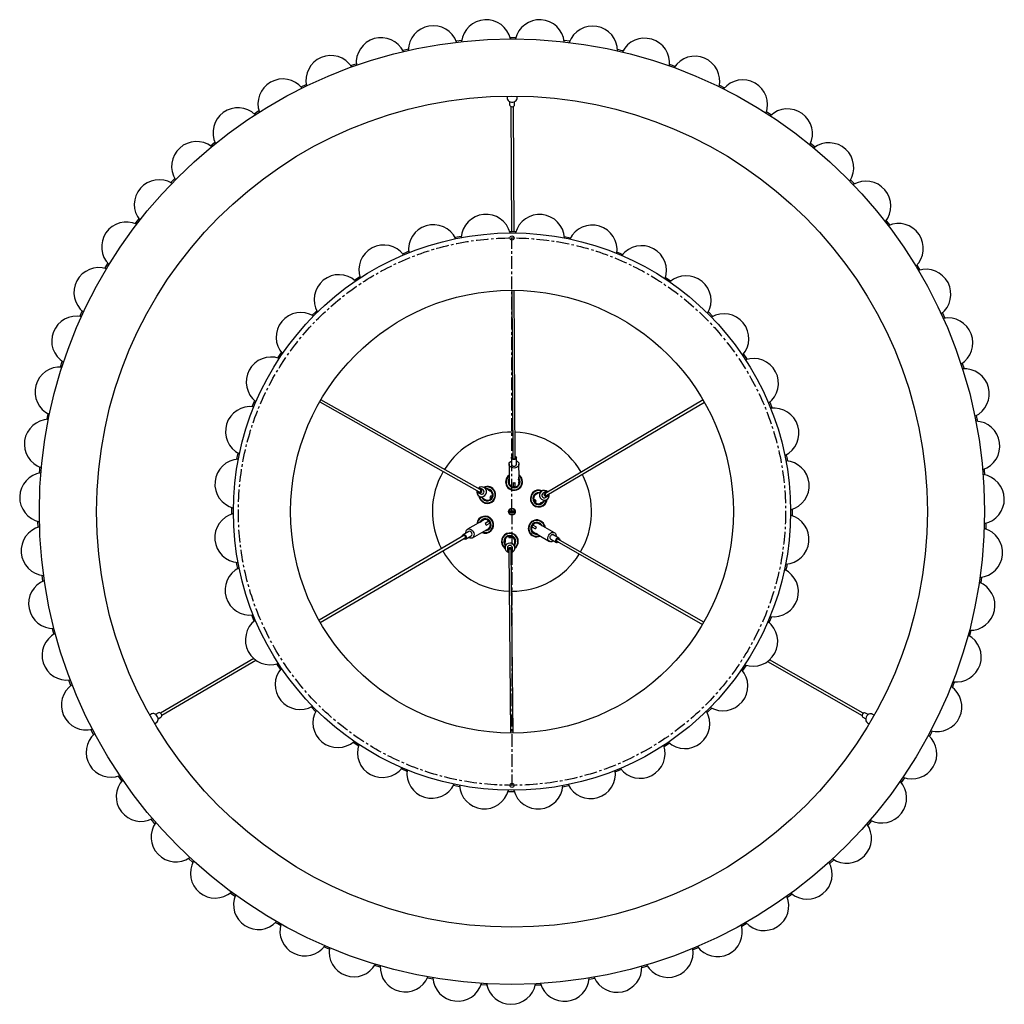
# Model space of a CAD drawing. Header units: millimetres. Extents: x -413 to 2103, y -1561 to 1924.
# Tile 1 of 7: x -413 to 577, y -1561 to -572. Entities that reach past the tile are written whole.
import ezdxf

# ---------------------------------------------------------------- set-up
doc = ezdxf.new("R2010")
doc.units = ezdxf.units.MM
doc.linetypes.add('CENTERX2', pattern=[20.32, 12.7, -2.54, 2.54, -2.54])

msp = doc.modelspace()

# ---------------------------------------------------------------- linework, layer by layer
at = {"color": 7, "linetype": 'Continuous', "lineweight": 25}
for p, q in [((25.66, -592.68), (31.44, -592.03)), ((79.96, -589.35), (85.78, -589.37)), ((134.29, -592.24), (140.07, -592.91)), ((-130.08, -639.11), (-124.86, -636.55)), ((290.4, -637.38), (295.61, -639.96)), ((76.99, -648.38), (77.01, -650.56)), ((87.01, -650.51), (86.99, -648.38)), ((-177.34, -666.05), (-172.44, -662.92)), ((79.52, -653.82), (79.54, -657.1)), ((80.8, -658.73), (81.46, -784.35)), ((83.96, -784.36), (83.3, -658.71)), ((84.54, -657.07), (84.52, -653.79)), ((337.88, -663.94), (342.77, -667.09)), ((-221.23, -698.21), (-216.72, -694.54)), ((382.03, -695.74), (386.52, -699.43)), ((24.67, -790.23), (30.96, -789)), ((79.55, -784.36), (81.91, -784.35)), ((81.91, -784.35), (85.95, -784.38)), ((134.51, -789.31), (140.79, -790.58)), ((-327.14, -821.46), (-324.13, -816.49)), ((488.95, -818.12), (491.94, -823.1)), ((-76.44, -833.11), (-71.1, -829.57)), ((81.77, -843.35), (82.66, -1012.02)), ((85.16, -1012.01), (84.27, -843.36)), ((-352.34, -869.68), (-349.91, -864.4)), ((279.28, -865.13), (283.8, -869.68)), ((514.54, -866.13), (516.94, -871.43)), ((-371.87, -920.46), (-370.06, -914.93)), ((534.48, -916.75), (536.27, -922.28)), ((-111.32, -955.55), (48.82, -1045.84)), ((50.05, -1043.67), (-110.07, -953.38)), ((274.05, -953.66), (115.78, -1047.2)), ((117.05, -1049.35), (275.3, -955.82)), ((341.07, -955.94), (343.5, -961.87)), ((78.94, -1018.27), (79.04, -1037.26)), ((81.41, -1011.7), (81.44, -1018.25)), ((86.44, -1018.23), (86.41, -1011.68)), ((89.01, -1030.64), (88.94, -1018.21)), ((153.85, -1030.85), (152.58, -1028.35)), ((83.04, -1036.68), (83.06, -1040.94)), ((85.06, -1040.93), (85.04, -1036.67)), ((89.03, -1035.09), (89.02, -1034.11)), ((89.04, -1037.21), (89.04, -1036.71)), ((89.04, -1037.21), (89.04, -1037.3)), ((48.11, -1046.87), (50.19, -1048.05)), ((52.65, -1043.7), (50.56, -1042.52)), ((57.84, -1043.75), (53.88, -1041.52)), ((59.25, -1044.55), (58.94, -1044.37)), ((59.93, -1044.93), (59.77, -1044.84)), ((85.06, -1040.92), (83.06, -1040.93)), ((111.91, -1045.13), (105.93, -1048.66)), ((115.25, -1046.06), (113.19, -1047.28)), ((48.96, -1050.23), (55.02, -1053.64)), ((59.77, -1051.73), (61.13, -1052.49)), ((62.11, -1050.75), (60.75, -1049.99)), ((61.9, -1050.64), (60.92, -1052.38)), ((105.21, -1053.73), (103.87, -1054.53)), ((105.09, -1056.13), (104.08, -1054.41)), ((104.89, -1056.25), (106.23, -1055.46)), ((111.02, -1057.27), (111.18, -1057.18)), ((111.69, -1056.88), (112, -1056.7)), ((113.09, -1056.05), (117, -1053.74)), ((115.73, -1051.58), (117.79, -1050.37)), ((-199.58, -1068.22), (-199.56, -1061.81)), ((84.77, -1065.35), (79.06, -1065.35)), ((79.06, -1066.35), (84.77, -1066.35)), ((363.4, -1063.48), (363.38, -1069.89)), ((-394.33, -1081.41), (-394.49, -1075.59)), ((47.88, -1077.31), (37.14, -1083.58)), ((51.71, -1075.07), (50.87, -1075.56)), ((53.54, -1074), (53.11, -1074.25)), ((53.54, -1074), (53.63, -1073.95)), ((58.76, -1075.58), (55.08, -1077.73)), ((56.09, -1079.46), (59.77, -1077.31)), ((58.75, -1075.59), (59.76, -1077.32)), ((124.61, -1087.07), (108.11, -1077.66)), ((558.27, -1077.5), (558.09, -1083.32)), ((38.41, -1085.74), (32.75, -1089.05)), ((42.19, -1092.22), (58.59, -1082.63)), ((101.92, -1081.03), (105.62, -1083.14)), ((101.93, -1081.04), (102.92, -1079.3)), ((106.61, -1081.41), (102.91, -1079.3)), ((103.15, -1086.34), (103.07, -1086.3)), ((103.15, -1086.34), (103.59, -1086.59)), ((104.99, -1087.39), (105.85, -1087.88)), ((33.66, -1089.96), (-111.95, -1175.05)), ((-110.71, -1177.22), (34.93, -1092.12)), ((35.27, -1093.36), (40.93, -1090.06)), ((74.79, -1095.35), (74.79, -1095.53)), ((74.79, -1096.12), (74.8, -1096.48)), ((74.81, -1097.75), (74.86, -1102.3)), ((78.74, -1090.55), (78.75, -1092.11)), ((78.74, -1090.79), (80.74, -1090.77)), ((80.75, -1092.09), (80.74, -1090.53)), ((84.86, -1102.19), (84.79, -1095.24)), ((108.86, -1089.6), (119.65, -1095.75)), ((120.89, -1093.58), (126.58, -1096.83)), ((129.06, -1092.48), (123.37, -1089.24)), ((126.92, -1095.58), (273.41, -1179.14)), ((274.67, -1176.98), (128.15, -1093.41)), ((77.36, -1102.27), (77.38, -1104.67)), ((78.63, -1104.53), (80.5, -1288.35)), ((83, -1288.35), (81.13, -1104.51)), ((82.38, -1104.62), (82.36, -1102.22)), ((-389.46, -1135.6), (-390.27, -1129.84)), ((553.84, -1131.73), (553, -1137.49)), ((-177.24, -1175.76), (-179.68, -1169.83)), ((-378.43, -1188.87), (-379.9, -1183.24)), ((543.25, -1185.1), (541.76, -1190.72)), ((-177.62, -1213.43), (-271.37, -1268.22)), ((-270.11, -1270.38), (-175.53, -1215.11)), ((338.77, -1216.41), (433.81, -1270.62)), ((435.05, -1268.45), (340.85, -1214.72)), ((-115.46, -1266.57), (-119.98, -1262.02)), ((-280.33, -1269.11), (-282.17, -1270.18)), ((-273.41, -1267.96), (-276.24, -1269.62)), ((-273.72, -1273.93), (-270.89, -1272.28)), ((434.61, -1272.51), (437.46, -1274.14)), ((439.94, -1269.8), (437.09, -1268.17)), ((445.91, -1270.33), (444.02, -1269.25)), ((-277.17, -1278.85), (-275.28, -1277.74)), ((439.06, -1277.93), (440.91, -1278.99)), ((240.27, -1298.59), (234.93, -1302.13)), ((-310.32, -1336.42), (-313.59, -1331.61)), ((476.35, -1333.19), (473.06, -1337.99)), ((29.32, -1342.39), (23.04, -1341.12)), ((139.15, -1341.47), (132.86, -1342.7)), ((-276.92, -1379.37), (-280.72, -1374.96)), ((443.3, -1376.41), (439.49, -1380.8)), ((-238.84, -1418.23), (-243.12, -1414.28)), ((405.55, -1415.58), (401.25, -1419.51)), ((-101.77, -1505.52), (-107.13, -1503.25)), ((269.2, -1504), (263.83, -1506.26)), ((-50.46, -1523.6), (-56.04, -1521.95)), ((218.03, -1522.49), (212.45, -1524.12)), ((2.58, -1535.7), (-3.15, -1534.7)), ((165.09, -1535.03), (159.36, -1536.01))]:
    msp.add_line(p, q, dxfattribs=at)
at = {"color": 7, "linetype": 'CENTERX2'}
for q in [(81.91, -790.85), (81.91, -1340.85)]:
    msp.add_line((81.91, -1065.85), q, dxfattribs=at)
at = {"color": 8, "linetype": 'Continuous', "lineweight": 25}
msp.add_line((104.62, -1087.15), (104.69, -1087.2), dxfattribs=at)
at = {"color": 7, "linetype": 'Continuous', "lineweight": 25, "flags": 128}
for points in [[(-27.92, -602.18), (-27.28, -602.03), (-22.25, -600.87)], [(187.93, -601.3), (191.1, -602.03), (193.6, -602.62)], [(-80.05, -617.72), (-76.99, -616.63), (-74.57, -615.78)], [(240.2, -616.41), (240.82, -616.63), (245.67, -618.37)], [(77.01, -650.56), (77.02, -650.82), (77.3, -651.83), (77.93, -652.74), (78.87, -653.48), (80.03, -654.01), (81.34, -654.28), (82.71, -654.27), (84.02, -653.99), (85.18, -653.45), (86.1, -652.69), (86.72, -651.78), (86.99, -650.77), (87.01, -650.51)], [(79.54, -657.1), (79.73, -657.82), (80.28, -658.43), (81.09, -658.84), (82.05, -658.97), (83.01, -658.83), (83.81, -658.41), (84.35, -657.8), (84.54, -657.07)], [(-261.16, -735.16), (-260.7, -734.69), (-257.1, -731)], [(422.26, -732.36), (424.53, -734.69), (426.31, -736.54)], [(-296.62, -776.43), (-294.64, -773.85), (-293.06, -771.83)], [(458.06, -773.33), (458.46, -773.85), (461.6, -777.95)], [(-28, -806.69), (-24.66, -805.31), (-22.07, -804.26)], [(187.45, -804.88), (188.49, -805.31), (193.36, -807.35)], [(236.33, -830.48), (240.88, -833.53), (241.65, -834.06)], [(-118.81, -868.48), (-115.37, -865.05), (-114.26, -863.96)], [(-153.45, -911.43), (-153.18, -911.01), (-149.88, -906.11)], [(314.65, -907.49), (317, -911.01), (318.19, -912.83)], [(-179.06, -960.32), (-176.71, -954.69), (-176.59, -954.4)], [(-385.48, -973.14), (-385.35, -972.49), (-384.31, -967.44)], [(548.53, -969.31), (549.18, -972.49), (549.67, -975.01)], [(-194.63, -1013.26), (-194.3, -1011.54), (-193.36, -1006.97)], [(357.53, -1008.61), (358.12, -1011.54), (358.76, -1014.9)], [(83.96, -1022.02), (82.61, -1021.89), (81.36, -1021.48), (80.3, -1020.84), (79.51, -1020), (79.05, -1019.03), (78.95, -1018.01), (79.22, -1017), (79.84, -1016.08), (80.77, -1015.33), (81.42, -1014.98)], [(83.92, -1013.58), (82.96, -1013.44), (82.14, -1013.04), (81.6, -1012.43), (81.41, -1011.7), (81.59, -1010.98), (82.13, -1010.36), (82.65, -1010.06)], [(85.15, -1010.76), (85.52, -1011.18), (85.66, -1011.68), (85.52, -1012.19), (85.15, -1012.62), (84.58, -1012.91), (83.91, -1013.01), (83.24, -1012.92), (82.67, -1012.63), (82.29, -1012.2), (82.16, -1011.7), (82.29, -1011.19), (82.65, -1010.77)], [(82.66, -1012.02), (82.75, -1012.39), (83.03, -1012.69), (83.43, -1012.89), (83.91, -1012.96), (84.39, -1012.89), (84.79, -1012.68), (85.06, -1012.37), (85.16, -1012.01)], [(85.15, -1010.05), (85.67, -1010.35), (86.21, -1010.96), (86.41, -1011.68), (86.22, -1012.4), (85.68, -1013.02), (84.87, -1013.43), (83.92, -1013.58)], [(86.42, -1014.96), (87.08, -1015.29), (88.01, -1016.04), (88.64, -1016.95), (88.93, -1017.96), (88.84, -1018.98), (88.39, -1019.96), (87.61, -1020.8), (86.55, -1021.45), (85.31, -1021.87), (83.96, -1022.02)], [(-393, -1027.02), (-392.73, -1023.78), (-392.49, -1021.23)], [(556.49, -1023.13), (556.55, -1023.78), (556.98, -1028.92)], [(88.78, -1032.18), (88.79, -1032.22), (88.86, -1032.65), (88.96, -1033.37), (89.01, -1033.78), (89.02, -1034.15), (89.01, -1034.37), (88.96, -1034.52), (88.9, -1034.55), (88.82, -1034.5), (88.74, -1034.36), (88.67, -1034.15), (88.62, -1033.88), (88.61, -1033.71), (88.6, -1033.53), (88.6, -1033.53)], [(49.32, -1076.74), (49.35, -1076.71), (49.69, -1076.44), (50.25, -1075.99), (50.6, -1075.74), (50.91, -1075.54), (51.1, -1075.44), (51.26, -1075.41), (51.31, -1075.45), (51.3, -1075.55), (51.22, -1075.68), (51.08, -1075.84), (50.87, -1076.02), (50.73, -1076.12), (50.58, -1076.22), (50.58, -1076.22)], [(35.58, -1087.39), (35.54, -1086.65), (35.72, -1085.47), (36.2, -1084.47), (36.93, -1083.72), (37.86, -1083.28), (38.93, -1083.19), (40.05, -1083.44), (41.14, -1084.03), (42.13, -1084.9), (42.93, -1085.99)], [(42.93, -1085.99), (43.49, -1087.23), (43.76, -1088.51), (43.74, -1089.75), (43.41, -1090.86), (42.8, -1091.74), (41.96, -1092.34), (40.95, -1092.61), (39.85, -1092.53), (38.73, -1092.1), (38.1, -1091.71)], [(107.64, -1088.64), (107.6, -1088.62), (107.19, -1088.47), (106.52, -1088.2), (106.13, -1088.03), (105.81, -1087.86), (105.62, -1087.73), (105.52, -1087.61), (105.52, -1087.55), (105.61, -1087.51), (105.77, -1087.51), (105.98, -1087.56), (106.25, -1087.65), (106.4, -1087.72), (106.56, -1087.81), (106.56, -1087.81)], [(114.41, -1078.93), (115.02, -1080.6), (115.22, -1081.71)], [(118.85, -1089.54), (119.64, -1088.44), (120.61, -1087.56), (121.7, -1086.96), (122.82, -1086.69), (123.89, -1086.78), (124.83, -1087.21), (125.56, -1087.95), (126.05, -1088.94), (126.24, -1090.12), (126.21, -1090.86)], [(31.97, -1090.95), (31.97, -1090.35), (32.22, -1089.57), (32.75, -1089.05), (33.47, -1088.85), (34.27, -1089), (35.04, -1089.5), (35.64, -1090.25)], [(32.58, -1090.59), (32.76, -1090.06), (33.13, -1089.69), (33.63, -1089.55), (34.19, -1089.66), (34.73, -1090.01), (35.15, -1090.54), (35.4, -1091.17), (35.44, -1091.8), (35.26, -1092.34), (34.89, -1092.71), (34.39, -1092.86), (33.84, -1092.75)], [(35.64, -1090.25), (36, -1091.15), (36.06, -1092.06), (35.8, -1092.83), (35.27, -1093.36), (34.55, -1093.56), (33.75, -1093.4), (33.23, -1093.11)], [(34.93, -1092.12), (35.19, -1091.85), (35.32, -1091.46), (35.29, -1091.01), (35.11, -1090.56), (34.81, -1090.19), (34.43, -1089.94), (34.02, -1089.86), (33.66, -1089.96)], [(123.73, -1095.2), (123.11, -1095.6), (122, -1096.04), (120.89, -1096.13), (119.88, -1095.87), (119.04, -1095.28), (118.42, -1094.41), (118.08, -1093.31), (118.04, -1092.07), (118.3, -1090.78), (118.85, -1089.54)], [(128.62, -1096.55), (128.1, -1096.85), (127.3, -1097.02), (126.58, -1096.83), (126.05, -1096.3), (125.78, -1095.53), (125.83, -1094.62), (126.18, -1093.72)], [(126.18, -1093.72), (126.78, -1092.96), (127.53, -1092.46), (128.34, -1092.29), (129.06, -1092.48), (129.59, -1093.01), (129.86, -1093.78), (129.86, -1094.38)], [(128, -1096.2), (127.46, -1096.31), (126.95, -1096.18), (126.58, -1095.81), (126.39, -1095.27), (126.43, -1094.63), (126.67, -1094), (127.09, -1093.47), (127.62, -1093.12), (128.18, -1093), (128.69, -1093.14), (129.06, -1093.5), (129.24, -1094.03)], [(128.15, -1093.41), (127.79, -1093.31), (127.39, -1093.4), (127.01, -1093.65), (126.71, -1094.03), (126.54, -1094.48), (126.52, -1094.93), (126.65, -1095.32), (126.92, -1095.58)], [(-193.71, -1123.09), (-194.3, -1120.16), (-194.94, -1116.8)], [(358.46, -1118.44), (358.12, -1120.16), (357.19, -1124.73)], [(342.88, -1171.38), (340.54, -1177.01), (340.41, -1177.3)], [(-150.82, -1224.21), (-153.18, -1220.69), (-154.37, -1218.87)], [(317.28, -1220.27), (317, -1220.69), (313.7, -1225.59)], [(-361.41, -1240.55), (-361.65, -1239.94), (-363.51, -1235.12)], [(526.65, -1236.91), (525.47, -1239.94), (524.53, -1242.32)], [(282.63, -1263.22), (279.2, -1266.65), (278.08, -1267.74)], [(-275.28, -1277.74), (-275.07, -1277.6), (-274.34, -1276.86), (-273.87, -1275.85), (-273.69, -1274.67), (-273.81, -1273.4), (-274.23, -1272.13), (-274.92, -1270.95), (-275.82, -1269.96), (-276.87, -1269.22), (-277.99, -1268.8), (-279.09, -1268.72), (-280.1, -1268.99), (-280.33, -1269.11)], [(-270.89, -1272.28), (-270.36, -1271.75), (-270.11, -1270.97), (-270.16, -1270.07), (-270.52, -1269.17), (-271.13, -1268.42), (-271.89, -1267.92), (-272.69, -1267.76), (-273.41, -1267.96)], [(437.09, -1268.17), (436.37, -1267.98), (435.57, -1268.15), (434.81, -1268.65), (434.21, -1269.41), (433.86, -1270.31), (433.81, -1271.22), (434.08, -1271.99), (434.61, -1272.51)], [(444.02, -1269.25), (443.79, -1269.13), (442.77, -1268.87), (441.67, -1268.96), (440.56, -1269.4), (439.52, -1270.14), (438.63, -1271.14), (437.95, -1272.33), (437.54, -1273.6), (437.43, -1274.88), (437.62, -1276.06), (438.11, -1277.05), (438.84, -1277.79), (439.06, -1277.93)], [(-338.6, -1289.94), (-340.12, -1287.07), (-341.31, -1284.79)], [(504.25, -1286.49), (503.95, -1287.07), (501.53, -1291.63)], [(-72.51, -1301.22), (-77.05, -1298.17), (-77.83, -1297.64)], [(-23.62, -1326.82), (-24.66, -1326.4), (-29.54, -1324.35)], [(191.82, -1325.01), (188.49, -1326.4), (185.89, -1327.44)], [(84.28, -1347.34), (81.91, -1347.35), (77.87, -1347.32)], [(-196.58, -1452.49), (-197.12, -1452.11), (-201.28, -1449.06)], [(363.57, -1450.2), (360.94, -1452.11), (358.86, -1453.6)], [(-150.7, -1481.72), (-153.53, -1480.12), (-155.75, -1478.85)], [(317.92, -1479.8), (317.35, -1480.12), (312.85, -1482.65)], [(56.66, -1541.68), (56, -1541.65), (50.85, -1541.34)], [(111.07, -1541.46), (107.82, -1541.65), (105.26, -1541.78)]]:
    msp.add_lwpolyline(points, dxfattribs=at)
at = {"color": 7, "linetype": 'Continuous', "lineweight": 25}
for radius in [475, 417.5, 280, 222.5, 3.36]:
    msp.add_circle((81.91, -1065.85), radius, dxfattribs=at)
at = {"color": 7, "linetype": 'CENTERX2'}
msp.add_circle((81.91, -1065.85), 275, dxfattribs=at)
msp.add_circle((81.91, -1065.85), 275, dxfattribs=at)
at = {"color": 7, "linetype": 'Continuous'}
for centre in [(81.91, -790.85), (81.91, -1340.85)]:
    msp.add_circle(centre, 2.1, dxfattribs=at)
at = {"color": 7, "linetype": 'Continuous', "lineweight": 25}
for centre, radius, start, end in [((56.02, -596.56), 25, 13.2056, 173.11019), ((109.68, -596.67), 25, 6.66015, 166.56473), ((2.7, -602.57), 25, 19.75105, 179.65564), ((162.99, -602.9), 25, 0.11469, 160.01928), ((-49.6, -614.62), 25, 26.29651, 186.2011), ((215.23, -615.15), 25, 353.56924, 153.47383), ((-100.18, -632.56), 25, 32.84196, 192.74655), ((265.74, -633.29), 25, 347.02378, 146.92837), ((-148.38, -656.14), 25, 39.38742, 199.29201), ((313.85, -657.06), 25, 340.47833, 140.38292), ((-193.58, -685.06), 25, 45.93287, 205.83746), ((358.93, -686.17), 25, 333.93287, 133.83746), ((-235.2, -718.95), 25, 52.47833, 212.38292), ((400.41, -720.22), 25, 327.38742, 127.29201), ((-272.67, -757.35), 25, 59.02378, 218.92837), ((437.73, -758.78), 25, 320.84196, 120.74655), ((55.77, -792.1), 25, 14.45044, 176.45865), ((109.68, -792.26), 25, 3.20044, 165.20865), ((-305.53, -799.78), 25, 65.56924, 225.47383), ((2.87, -802.46), 25, 25.70044, 187.70865), ((162.52, -802.93), 25, 351.95044, 153.95865), ((470.42, -801.34), 25, 314.29651, 114.2011), ((-47, -822.94), 25, 36.95044, 198.95865), ((212.27, -823.71), 25, 340.70044, 142.70865), ((-333.33, -845.68), 25, 72.11469, 232.01928), ((-91.91, -852.75), 25, 48.20044, 210.20865), ((257, -853.79), 25, 329.45044, 131.45865), ((498.03, -847.35), 25, 307.75105, 107.65564), ((-355.72, -894.45), 25, 78.66015, 238.56473), ((-130.15, -890.76), 25, 59.45044, 221.45865), ((295.01, -892.03), 25, 318.20044, 120.20865), ((520.23, -896.21), 25, 301.2056, 101.11019), ((-160.23, -935.5), 25, 70.70044, 232.70865), ((324.83, -936.94), 25, 306.95044, 108.95865), ((-372.41, -945.46), 25, 85.2056, 245.11019), ((536.71, -947.28), 25, 294.66015, 94.56473), ((-181.01, -985.24), 25, 81.95044, 243.95865), ((345.31, -986.81), 25, 295.70044, 97.70865), ((-383.17, -998.03), 25, 91.75105, 251.65564), ((547.26, -999.89), 25, 288.11469, 88.01928), ((81.91, -1065.85), 80, 89.56507, 147.95055), ((81.91, -1065.85), 80, 29.74194, 87.77377), ((-191.68, -1038.08), 25, 93.20044, 255.20865), ((83.67, -1017.89), 2.26, 189.33587, 277.11588), ((84.21, -1017.88), 2.26, 263.48703, 351.26704), ((355.67, -1039.71), 25, 284.45044, 86.45865), ((-387.87, -1051.49), 25, 98.29651, 258.2011), ((81.91, -1065.85), 80, 149.74194, 207.77377), ((84.03, -1035.93), 8.5, 126.33333, 25.94629), ((84.03, -1035.93), 8.5, 25.94629, 54.26958), ((551.75, -1053.37), 25, 281.56924, 81.47383), ((84.03, -1035.93), 8, 128.98364, 243.15776), ((84.03, -1035.93), 6, 146.74414, 0.30145), ((84.03, -1035.93), 8, 243.15776, 51.57153), ((84, -1030.17), 6.58, 261.56487, 279.03803), ((84.03, -1035.93), 6, 0.30145, 35.18017), ((81.91, -1065.85), 80, 329.56507, 25.94629), ((51.37, -1045.99), 4.84, 163.95269, 332.12244), ((49.31, -1044.76), 2.42, 179.73955, 332.28647), ((49.34, -1044.7), 1.73, 196.87686, 104.29104), ((51.49, -1045.77), 4.84, 329.11563, 137.14504), ((49.37, -1044.65), 2.42, 329.11114, 121.19865), ((57.06, -1049.05), 8.5, 186.46208, 25.94629), ((49.41, -1044.74), 1.25, 241.94744, 59.22046), ((57.06, -1049.05), 8, 189.26614, 3.15762), ((51.37, -1045.89), 2.46, 241.44355, 331.4185), ((57.06, -1049.05), 6, 207.02664, 60.58395), ((51.41, -1045.82), 2.46, 329.7494, 59.72435), ((57.06, -1049.05), 8.5, 25.94629, 114.70583), ((57.06, -1049.05), 8, 3.15762, 111.90176), ((57.06, -1049.05), 6, 60.58395, 94.14126), ((57.47, -1049.17), 4.9, 341.14632, 59.89369), ((108.89, -1052.72), 8.5, 66.46208, 354.70583), ((108.89, -1052.72), 8, 69.26614, 243.15762), ((108.89, -1052.72), 6, 87.02664, 300.58395), ((108.46, -1052.85), 4.89, 121.17786, 200.11794), ((114.38, -1049.33), 4.84, 43.95269, 212.12244), ((114.51, -1049.54), 4.84, 209.11563, 17.14504), ((114.47, -1049.38), 2.46, 121.44355, 211.4185), ((116.48, -1048.16), 2.42, 59.73955, 212.28647), ((116.55, -1048.27), 2.42, 209.11114, 1.19865), ((116.52, -1048.22), 1.73, 76.87686, 344.29104), ((116.44, -1048.26), 1.25, 121.94744, 299.22046), ((57.38, -1049.36), 4.89, 241.17786, 320.11794), ((55.86, -1048.38), 5.15, 319.37993, 341.78797), ((108.58, -1053.03), 4.9, 221.14632, 299.89369), ((110.07, -1052.03), 5.15, 199.37993, 221.78797), ((108.89, -1052.72), 8, 243.15762, 351.90176), ((108.89, -1052.72), 6, 300.58395, 334.14126), ((114.51, -1049.44), 2.46, 209.7494, 299.72435), ((-191.84, -1091.99), 25, 104.45044, 266.45865), ((81.91, -1065.85), 2.9, 9.92819, 170.07181), ((81.91, -1065.85), 2.9, 189.92819, 350.07181), ((81.91, -1065.85), 2.3, 167.44414, 192.55586), ((81.91, -1065.85), 2.3, 347.44414, 12.55586), ((54.94, -1078.98), 8.5, 25.94629, 174.26958), ((54.94, -1078.98), 8, 3.15776, 171.61927), ((54.94, -1078.98), 6, 120.30145, 155.18017), ((54.94, -1078.98), 8.5, 246.33333, 25.94629), ((54.94, -1078.98), 6, 266.74414, 120.30145), ((54.94, -1078.98), 8, 248.98364, 3.15776), ((49.97, -1081.88), 6.58, 21.56487, 39.03803), ((106.77, -1082.65), 8.5, 25.94629, 294.26958), ((106.77, -1082.65), 8, 123.15776, 291.57153), ((106.77, -1082.65), 6, 26.74414, 240.30145), ((106.77, -1082.65), 8, 8.98364, 123.15776), ((355.51, -1093.62), 25, 273.20044, 75.20865), ((-386.44, -1105.13), 25, 104.84196, 264.74655), ((39.23, -1087.85), 2.26, 23.48703, 111.26704), ((39.5, -1088.31), 2.26, 309.33587, 37.11588), ((79.79, -1095.78), 8.5, 25.94629, 234.70583), ((79.79, -1095.78), 8, 309.26614, 123.15762), ((106.77, -1082.65), 6, 240.30145, 275.18017), ((111.76, -1085.5), 6.58, 141.56487, 159.03803), ((550.11, -1107.01), 25, 275.02378, 74.92837), ((79.79, -1095.78), 8, 123.15762, 231.90176), ((79.79, -1095.78), 6, 327.02664, 180.58395), ((79.79, -1095.78), 6, 180.58395, 214.14126), ((79.69, -1095.36), 4.9, 101.14632, 179.89369), ((79.73, -1102.24), 4.84, 89.11563, 257.14504), ((79.81, -1097.15), 5.15, 79.37993, 101.78797), ((79.99, -1102.23), 4.84, 283.95269, 92.12244), ((79.9, -1095.35), 4.89, 1.17786, 80.11794), ((79.79, -1095.78), 8.5, 306.46208, 25.94629), ((122.31, -1091.82), 2.26, 143.48703, 231.26704), ((122.57, -1091.35), 2.26, 69.33587, 157.11588), ((81.91, -1065.85), 80, 209.56507, 267.95055), ((79.82, -1102.28), 2.46, 89.7494, 179.72435), ((79.82, -1104.64), 2.42, 89.11114, 241.19865), ((79.88, -1104.64), 1.73, 316.87686, 224.29104), ((79.88, -1104.55), 1.25, 1.94744, 179.22046), ((79.89, -1102.28), 2.46, 1.44355, 91.4185), ((79.95, -1104.63), 2.42, 299.73955, 92.28647), ((81.91, -1065.85), 80, 269.74194, 327.77377), ((-181.48, -1144.9), 25, 115.70044, 277.70865), ((344.83, -1146.46), 25, 261.95044, 63.95865), ((-378.91, -1158.26), 25, 111.38742, 271.29201), ((542.36, -1160.11), 25, 268.47833, 68.38292), ((-161, -1194.76), 25, 126.95044, 288.95865), ((324.05, -1196.21), 25, 250.70044, 52.70865), ((-365.37, -1210.19), 25, 117.93287, 277.83746), ((528.62, -1211.98), 25, 261.93287, 61.83746), ((-131.18, -1239.68), 25, 138.20044, 300.20865), ((293.97, -1240.94), 25, 239.45044, 41.45865), ((-346.01, -1260.24), 25, 124.47833, 284.38292), ((509.05, -1261.95), 25, 255.38742, 55.29201), ((-93.18, -1277.91), 25, 149.45044, 311.45865), ((255.74, -1278.95), 25, 228.20044, 30.20865), ((-321.06, -1307.75), 25, 131.02378, 290.92837), ((483.91, -1309.36), 25, 248.84196, 48.74655), ((-48.44, -1307.99), 25, 160.70044, 322.70865), ((210.82, -1308.76), 25, 216.95044, 18.95865), ((1.3, -1328.77), 25, 171.95044, 333.95865), ((160.96, -1329.25), 25, 205.70044, 7.70865), ((-290.86, -1352.11), 25, 137.56924, 297.47383), ((54.14, -1339.44), 25, 183.20044, 345.20865), ((108.05, -1339.61), 25, 194.45044, 356.45865), ((453.53, -1353.6), 25, 242.29651, 42.2011), ((-255.8, -1392.73), 25, 144.11469, 304.01928), ((418.31, -1394.09), 25, 235.75105, 35.65564), ((-216.33, -1429.1), 25, 150.66015, 310.56473), ((378.7, -1430.29), 25, 229.2056, 29.11019), ((-172.98, -1460.73), 25, 157.2056, 317.11019), ((335.22, -1461.75), 25, 222.66015, 22.56473), ((-126.31, -1487.21), 25, 163.75105, 323.65564), ((288.44, -1488.04), 25, 216.11469, 16.01928), ((-76.92, -1508.2), 25, 170.29651, 330.2011), ((238.97, -1508.83), 25, 209.56924, 9.47383), ((-25.46, -1523.42), 25, 176.84196, 336.74655), ((187.45, -1523.85), 25, 203.02378, 2.92837), ((27.4, -1532.68), 25, 183.38742, 343.29201), ((80.97, -1535.85), 25, 189.93287, 349.83746), ((134.55, -1532.89), 25, 196.47833, 356.38292)]:
    msp.add_arc(centre, radius, start, end, dxfattribs=at)
at = {"color": 8, "linetype": 'Continuous', "lineweight": 25}
for centre, radius, start, end in [((83.2, -1036.75), 4.19, 186.96477, 268.0729), ((84.79, -1036.64), 4.3, 273.60737, 351.10493), ((55.18, -1077.97), 4.3, 33.60737, 111.10493), ((56.07, -1079.28), 4.19, 306.96477, 28.0729), ((106.47, -1081.51), 4.19, 66.96477, 148.0729), ((105.77, -1082.95), 4.3, 153.60737, 231.10493)]:
    msp.add_arc(centre, radius, start, end, dxfattribs=at)
at = {"color": 7, "linetype": 'Continuous', "lineweight": 25}
for points, knots in [([(79.08, -1037.15), (79.06, -1037.25), (79.01, -1037.69), (79.23, -1038.46), (79.73, -1039.38), (80.51, -1040.16), (81.5, -1040.76), (82.43, -1041.08), (83.01, -1041.17), (83.19, -1041.2)], [0, 0, 0, 0, 0.0505929, 0.2223334, 0.3928717, 0.5658578, 0.742973, 0.9233763, 1, 1, 1, 1]), ([(84.94, -1041.19), (85.16, -1041.15), (85.81, -1041.03), (86.8, -1040.64), (87.79, -1039.97), (88.54, -1039.09), (88.97, -1038.18), (88.99, -1037.57), (89, -1037.32)], [0, 0, 0, 0, 0.104636, 0.295815, 0.488542, 0.680838, 0.869629, 1, 1, 1, 1]), ([(88.6, -1033.53), (88.6, -1033.46), (88.61, -1033.24), (88.64, -1032.9), (88.71, -1032.53), (88.76, -1032.26), (88.84, -1031.89), (88.92, -1031.51), (88.97, -1031.15), (89, -1030.89), (89.01, -1030.72), (89, -1030.65), (89, -1030.64)], [0, 0, 0, 0, 0.096358, 0.290531, 0.379003, 0.465355, 0.55058, 0.722647, 0.814005, 0.905332, 0.996642, 1, 1, 1, 1]), ([(88.88, -1037.01), (88.89, -1037.01), (88.89, -1037.02), (88.88, -1036.98), (88.87, -1036.88), (88.87, -1036.66), (88.91, -1036.32), (88.97, -1035.89), (89, -1035.6), (89.01, -1035.45)], [0, 0, 0, 0, 0.016491, 0.092308, 0.211884, 0.369728, 0.556002, 0.767621, 1, 1, 1, 1]), ([(88.96, -1035.91), (88.97, -1035.95), (89, -1036.14), (89.03, -1036.43), (89.03, -1036.63), (89.03, -1036.71)], [0, 0, 0, 0, 0.147093, 0.647459, 1, 1, 1, 1]), ([(59.76, -1045.32), (59.74, -1045.3), (59.66, -1045.25), (59.52, -1045.13), (59.33, -1044.95), (59.18, -1044.79), (58.94, -1044.57), (58.66, -1044.32), (58.35, -1044.08), (58.1, -1043.91), (57.93, -1043.8), (57.84, -1043.75), (57.84, -1043.75)], [0, 0, 0, 0, 0.096358, 0.290531, 0.379003, 0.465355, 0.55058, 0.722647, 0.814005, 0.905332, 0.996642, 1, 1, 1, 1]), ([(58.44, -1044.13), (58.49, -1044.15), (58.68, -1044.23), (58.98, -1044.39), (59.31, -1044.6), (59.54, -1044.78), (59.72, -1044.96), (59.83, -1045.11), (59.89, -1045.24), (59.9, -1045.32), (59.87, -1045.35), (59.82, -1045.34), (59.78, -1045.32), (59.76, -1045.32)], [0, 0, 0, 0, 0.039751, 0.132707, 0.211665, 0.316196, 0.399339, 0.517299, 0.635033, 0.752699, 0.875083, 0.93735, 1, 1, 1, 1]), ([(59.66, -1044.81), (59.56, -1044.74), (59.42, -1044.64), (59.29, -1044.57), (59.25, -1044.55)], [0, 0, 0, 0, 0.743399, 1, 1, 1, 1]), ([(59.48, -1044.69), (59.49, -1044.69), (59.62, -1044.75), (59.88, -1044.9), (60.13, -1045.06), (60.22, -1045.14), (60.24, -1045.15)], [0, 0, 0, 0, 0.01654, 0.470785, 0.912532, 1, 1, 1, 1]), ([(60.49, -1045.44), (60.49, -1045.44), (60.49, -1045.44), (60.47, -1045.43), (60.41, -1045.38), (60.26, -1045.26), (60.01, -1045.06), (59.78, -1044.89), (59.66, -1044.81)], [0, 0, 0, 0, 0.005358, 0.08588, 0.226851, 0.434762, 0.708603, 1, 1, 1, 1]), ([(83.06, -1040.94), (83.06, -1041), (83.06, -1041.12), (83.06, -1041.19), (83.06, -1041.18), (83.06, -1041.17)], [0, 0, 0, 0, 0.42326, 0.890066, 1, 1, 1, 1]), ([(85.06, -1041.16), (85.06, -1041.16), (85.06, -1041.17), (85.06, -1041.07), (85.06, -1040.97), (85.06, -1040.93)], [0, 0, 0, 0, 0.27304, 0.749335, 1, 1, 1, 1]), ([(110.3, -1057.5), (110.3, -1057.5), (110.3, -1057.5), (110.32, -1057.49), (110.39, -1057.46), (110.57, -1057.39), (110.87, -1057.28), (111.13, -1057.16), (111.26, -1057.1)], [0, 0, 0, 0, 0.005358, 0.08588, 0.226851, 0.434762, 0.708603, 1, 1, 1, 1]), ([(111.45, -1057), (111.45, -1057.01), (111.33, -1057.1), (111.07, -1057.24), (110.81, -1057.38), (110.7, -1057.42), (110.68, -1057.43)], [0, 0, 0, 0, 0.01654, 0.470785, 0.912532, 1, 1, 1, 1]), ([(112.46, -1056.38), (112.41, -1056.42), (112.25, -1056.54), (111.96, -1056.72), (111.62, -1056.9), (111.34, -1057.01), (111.1, -1057.07), (110.91, -1057.1), (110.77, -1057.09), (110.7, -1057.05), (110.69, -1057.01), (110.72, -1056.97), (110.75, -1056.95), (110.77, -1056.93)], [0, 0, 0, 0, 0.039751, 0.132707, 0.211665, 0.316196, 0.399339, 0.517299, 0.635033, 0.752699, 0.875083, 0.93735, 1, 1, 1, 1]), ([(110.77, -1056.93), (110.8, -1056.92), (110.87, -1056.88), (111.05, -1056.82), (111.3, -1056.75), (111.52, -1056.69), (111.83, -1056.6), (112.18, -1056.48), (112.55, -1056.33), (112.82, -1056.2), (113, -1056.11), (113.08, -1056.05), (113.09, -1056.05)], [0, 0, 0, 0, 0.096358, 0.290531, 0.379003, 0.465355, 0.55058, 0.722647, 0.814005, 0.905332, 0.996642, 1, 1, 1, 1]), ([(111.26, -1057.1), (111.37, -1057.05), (111.52, -1056.98), (111.65, -1056.9), (111.69, -1056.87)], [0, 0, 0, 0, 0.7433994, 1, 1, 1, 1]), ([(50.58, -1076.22), (50.51, -1076.25), (50.32, -1076.36), (50.01, -1076.5), (49.66, -1076.62), (49.4, -1076.71), (49.03, -1076.83), (48.67, -1076.95), (48.33, -1077.09), (48.09, -1077.19), (47.93, -1077.27), (47.88, -1077.31), (47.88, -1077.31)], [0, 0, 0, 0, 0.096358, 0.290531, 0.379003, 0.465355, 0.55058, 0.722647, 0.814005, 0.905332, 0.996642, 1, 1, 1, 1]), ([(52.46, -1074.72), (52.49, -1074.69), (52.64, -1074.57), (52.91, -1074.38), (53.21, -1074.19), (53.44, -1074.09), (53.58, -1074.07), (53.6, -1074.13), (53.48, -1074.24), (53.26, -1074.37), (52.94, -1074.52), (52.55, -1074.68), (52.15, -1074.85), (51.85, -1074.98), (51.74, -1075.06), (51.72, -1075.07)], [0, 0, 0, 0, 0.0266126, 0.1171406, 0.206332, 0.2930693, 0.3796127, 0.4672992, 0.5542334, 0.6237521, 0.7087348, 0.7948393, 0.884249, 0.9746391, 1, 1, 1, 1]), ([(53.45, -1074.23), (53.45, -1074.23), (53.45, -1074.23), (53.43, -1074.25), (53.34, -1074.31), (53.15, -1074.42), (52.84, -1074.56), (52.44, -1074.72), (52.17, -1074.84), (52.03, -1074.9)], [0, 0, 0, 0, 0.016491, 0.092308, 0.211884, 0.369728, 0.556002, 0.767621, 1, 1, 1, 1]), ([(59.05, -1075.56), (58.9, -1075.38), (58.47, -1074.89), (57.64, -1074.22), (56.56, -1073.7), (55.43, -1073.49), (54.42, -1073.58), (53.88, -1073.86), (53.66, -1073.97)], [0, 0, 0, 0, 0.1046363, 0.2958152, 0.488542, 0.6808382, 0.8696287, 1, 1, 1, 1]), ([(58.48, -1082.66), (58.57, -1082.62), (58.98, -1082.45), (59.53, -1081.86), (60.08, -1080.98), (60.36, -1079.91), (60.39, -1078.76), (60.2, -1077.79), (59.99, -1077.24), (59.93, -1077.07)], [0, 0, 0, 0, 0.050593, 0.222333, 0.392872, 0.565858, 0.742973, 0.923376, 1, 1, 1, 1]), ([(58.95, -1075.47), (58.96, -1075.47), (58.96, -1075.47), (58.88, -1075.51), (58.79, -1075.57), (58.76, -1075.58)], [0, 0, 0, 0, 0.27304, 0.749335, 1, 1, 1, 1]), ([(59.77, -1077.31), (59.82, -1077.28), (59.92, -1077.22), (59.98, -1077.18), (59.97, -1077.19), (59.97, -1077.19)], [0, 0, 0, 0, 0.42326, 0.890066, 1, 1, 1, 1]), ([(108.18, -1077.74), (108.1, -1077.68), (107.75, -1077.41), (106.97, -1077.22), (105.93, -1077.2), (104.87, -1077.48), (103.85, -1078.04), (103.11, -1078.69), (102.73, -1079.14), (102.62, -1079.28)], [0, 0, 0, 0, 0.0505929, 0.2223334, 0.3928717, 0.5658578, 0.742973, 0.9233763, 1, 1, 1, 1]), ([(101.76, -1080.8), (101.68, -1081.02), (101.46, -1081.63), (101.3, -1082.68), (101.39, -1083.89), (101.78, -1084.97), (102.35, -1085.8), (102.87, -1086.13), (103.08, -1086.26)], [0, 0, 0, 0, 0.104636, 0.295815, 0.488542, 0.680838, 0.869629, 1, 1, 1, 1]), ([(101.72, -1080.92), (101.72, -1080.92), (101.72, -1080.92), (101.8, -1080.97), (101.89, -1081.02), (101.92, -1081.03)], [0, 0, 0, 0, 0.27304, 0.749335, 1, 1, 1, 1]), ([(102.91, -1079.3), (102.86, -1079.27), (102.76, -1079.21), (102.69, -1079.17), (102.71, -1079.18), (102.71, -1079.18)], [0, 0, 0, 0, 0.42326, 0.890066, 1, 1, 1, 1]), ([(103.4, -1086.31), (103.4, -1086.31), (103.4, -1086.31), (103.43, -1086.32), (103.52, -1086.36), (103.71, -1086.47), (103.99, -1086.67), (104.33, -1086.94), (104.57, -1087.11), (104.69, -1087.2)], [0, 0, 0, 0, 0.016491, 0.092308, 0.211884, 0.369728, 0.556002, 0.767621, 1, 1, 1, 1]), ([(104.32, -1086.93), (104.28, -1086.91), (104.1, -1086.84), (103.83, -1086.72), (103.66, -1086.63), (103.59, -1086.59)], [0, 0, 0, 0, 0.147093, 0.647459, 1, 1, 1, 1]), ([(104.69, -1087.2), (104.77, -1087.25), (104.88, -1087.33), (104.97, -1087.38), (105, -1087.39)], [0, 0, 0, 0, 0.708474, 1, 1, 1, 1]), ([(106.56, -1087.81), (106.62, -1087.84), (106.81, -1087.95), (107.08, -1088.16), (107.37, -1088.39), (107.58, -1088.58), (107.86, -1088.83), (108.15, -1089.09), (108.43, -1089.32), (108.65, -1089.47), (108.79, -1089.57), (108.85, -1089.6), (108.86, -1089.6)], [0, 0, 0, 0, 0.096358, 0.290531, 0.379003, 0.465355, 0.55058, 0.722647, 0.814005, 0.905332, 0.996642, 1, 1, 1, 1]), ([(74.8, -1095.85), (74.8, -1095.85), (74.79, -1095.7), (74.79, -1095.41), (74.8, -1095.11), (74.82, -1094.99), (74.82, -1094.97)], [0, 0, 0, 0, 0.01654, 0.470785, 0.912532, 1, 1, 1, 1]), ([(74.84, -1097.04), (74.83, -1096.98), (74.81, -1096.78), (74.79, -1096.44), (74.81, -1096.05), (74.85, -1095.76), (74.92, -1095.51), (74.99, -1095.34), (75.07, -1095.23), (75.14, -1095.18), (75.18, -1095.19), (75.2, -1095.24), (75.2, -1095.28), (75.2, -1095.3)], [0, 0, 0, 0, 0.0397509, 0.1327075, 0.2116649, 0.3161959, 0.3993387, 0.5172986, 0.6350327, 0.7526994, 0.8750834, 0.9373497, 1, 1, 1, 1]), ([(75.2, -1095.3), (75.2, -1095.33), (75.2, -1095.41), (75.16, -1095.6), (75.1, -1095.86), (75.05, -1096.07), (74.97, -1096.38), (74.89, -1096.75), (74.84, -1097.14), (74.82, -1097.44), (74.8, -1097.65), (74.81, -1097.75), (74.81, -1097.75)], [0, 0, 0, 0, 0.096358, 0.290531, 0.379003, 0.465355, 0.55058, 0.722647, 0.814005, 0.905332, 0.996642, 1, 1, 1, 1]), ([(74.95, -1094.61), (74.95, -1094.61), (74.95, -1094.61), (74.95, -1094.63), (74.94, -1094.71), (74.91, -1094.9), (74.86, -1095.22), (74.83, -1095.5), (74.81, -1095.64)], [0, 0, 0, 0, 0.005358, 0.08588, 0.226851, 0.434762, 0.708603, 1, 1, 1, 1])]:
    msp.add_open_spline(points, degree=3, knots=knots, dxfattribs=at)
at = {"color": 8, "linetype": 'Continuous', "lineweight": 25}
for points, knots in [([(89.03, -1036.71), (89.03, -1036.74), (89.04, -1036.89), (89.01, -1037.07), (88.96, -1037.2), (88.9, -1037.19), (88.86, -1037.03), (88.86, -1036.77), (88.89, -1036.43), (88.95, -1036), (89, -1035.57), (89.03, -1035.25), (89.03, -1035.12), (89.02, -1035.09)], [0, 0, 0, 0, 0.031021, 0.136917, 0.242577, 0.349632, 0.455769, 0.540644, 0.644398, 0.749522, 0.858681, 0.969037, 1, 1, 1, 1]), ([(60.24, -1045.15), (60.3, -1045.2), (60.45, -1045.32), (60.57, -1045.45), (60.59, -1045.5), (60.5, -1045.46), (60.35, -1045.34), (60.19, -1045.21), (60.12, -1045.15)], [0, 0, 0, 0, 0.149006, 0.337358, 0.524094, 0.673422, 0.855966, 1, 1, 1, 1]), ([(110.68, -1057.43), (110.6, -1057.46), (110.42, -1057.53), (110.25, -1057.56), (110.2, -1057.55), (110.28, -1057.5), (110.46, -1057.43), (110.65, -1057.36), (110.74, -1057.33)], [0, 0, 0, 0, 0.149006, 0.337358, 0.524094, 0.673422, 0.855966, 1, 1, 1, 1]), ([(103.59, -1086.59), (103.56, -1086.57), (103.43, -1086.5), (103.29, -1086.39), (103.2, -1086.28), (103.24, -1086.23), (103.39, -1086.28), (103.62, -1086.41), (103.9, -1086.61), (104.21, -1086.84), (104.4, -1086.99), (104.48, -1087.05)], [0, 0, 0, 0, 0.037585, 0.165888, 0.293905, 0.423613, 0.552208, 0.655042, 0.78075, 0.908118, 1, 1, 1, 1]), ([(74.82, -1095.64), (74.8, -1095.76), (74.79, -1095.93), (74.8, -1096.08), (74.8, -1096.12)], [0, 0, 0, 0, 0.7433994, 1, 1, 1, 1]), ([(74.82, -1094.97), (74.83, -1094.89), (74.86, -1094.7), (74.92, -1094.53), (74.96, -1094.49), (74.96, -1094.59), (74.93, -1094.78), (74.9, -1094.98), (74.88, -1095.07)], [0, 0, 0, 0, 0.149006, 0.337358, 0.524094, 0.673422, 0.855966, 1, 1, 1, 1])]:
    msp.add_open_spline(points, degree=3, knots=knots, dxfattribs=at)

doc.saveas('drawing.dxf')
